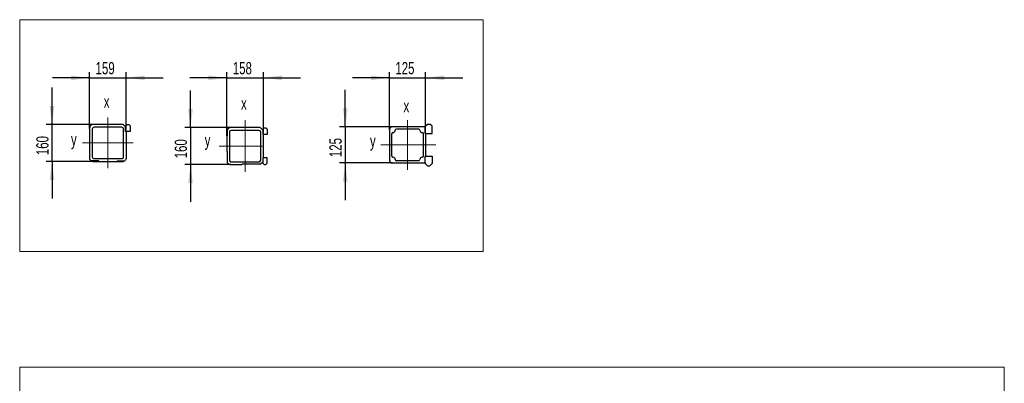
# Model space of a CAD drawing. Header units: millimetres. Extents: x 20 to 400, y 0 to 275.
# Tile 14 of 14: x 230 to 400, y 212 to 275. Entities that reach past the tile are written whole.
import ezdxf

# ---------------------------------------------------------------- set-up
doc = ezdxf.new("R2010")
doc.units = ezdxf.units.MM
doc.linetypes.add('CENTERX2', pattern=[20.32, 12.7, -2.54, 2.54, -2.54])
doc.layers.add('KOPF', color=7, linetype='Continuous')
doc.styles.add('SLDTEXTSTYLE0', font='TXT', dxfattribs={"width": 0.7})
doc.dimstyles.new('SLDDIMSTYLE6', dxfattribs={"dimtxt": 1.949924, "dimasz": 3.2, "dimexe": 0, "dimexo": 0.0625, "dimgap": 0.487481, "dimtad": 1, "dimlfac": 20, "dimrnd": 1e-09, "dimzin": 12, "dimdsep": 46, "dimtxsty": 'SLDTEXTSTYLE0', "dimsah": 1, "dimcen": 0.09, "dimadec": 0, "dimazin": 3, "dimtfac": 1, "dimtmove": 0, "dimatfit": 0, "dimfxl": 1, "dimfrac": 2, "dimtolj": 1, "dimtzin": 12, "dimarcsym": 0})
doc.dimstyles.new('SLDDIMSTYLE9', dxfattribs={"dimtxt": 1.949924, "dimasz": 3.2, "dimexe": 0, "dimexo": 0.0625, "dimgap": 0.487481, "dimtad": 1, "dimlfac": 25, "dimrnd": 1e-09, "dimzin": 12, "dimdsep": 46, "dimtxsty": 'SLDTEXTSTYLE0', "dimsah": 1, "dimcen": 0.09, "dimadec": 0, "dimazin": 3, "dimtfac": 1, "dimtmove": 0, "dimatfit": 0, "dimfxl": 1, "dimfrac": 2, "dimtolj": 1, "dimtzin": 12, "dimarcsym": 0})

# ---------------------------------------------------------------- blocks, each defined once
blk = doc.blocks.new('_D_62')
at = {"layer": 'KOPF'}
for p, q in [((293.84, 256.01), (293.84, 265.96)), ((300.09, 255.34), (300.09, 265.96)), ((293.84, 264.96), (287.44, 264.96)), ((293.84, 264.96), (300.09, 264.96)), ((300.09, 264.96), (306.49, 264.96))]:
    blk.add_line(p, q, dxfattribs=at)
for points in [[(293.84, 264.96), (290.64, 265.36), (290.64, 264.56)], [(300.09, 264.96), (303.29, 264.56), (303.29, 265.36)]]:
    blk.add_solid(points, dxfattribs=at)
at = {"layer": 'KOPF', "insert": (294.85, 267.69), "char_height": 2.117, "attachment_point": 1, "style": 'SLDTEXTSTYLE0'}
blk.add_mtext('125', dxfattribs=at)
blk = doc.blocks.new('_D_63')
at = {"layer": 'KOPF'}
for p, q in [((286.21, 256.51), (286.21, 262.91)), ((294.34, 256.51), (285.21, 256.51)), ((286.21, 256.51), (286.21, 250.26)), ((294.34, 250.26), (285.21, 250.26)), ((286.21, 250.26), (286.21, 243.86))]:
    blk.add_line(p, q, dxfattribs=at)
for points in [[(286.21, 256.51), (286.61, 259.71), (285.81, 259.71)], [(286.21, 250.26), (285.81, 247.06), (286.61, 247.06)]]:
    blk.add_solid(points, dxfattribs=at)
at = {"layer": 'KOPF', "insert": (283.48, 251.27), "char_height": 2.117, "attachment_point": 1, "rotation": 90, "style": 'SLDTEXTSTYLE0'}
blk.add_mtext('125', dxfattribs=at)
blk = doc.blocks.new('_D_64')
at = {"layer": 'KOPF'}
for p, q in [((235.58, 256.92), (235.58, 263.32)), ((242.76, 256.92), (234.58, 256.92)), ((235.58, 250.52), (235.58, 256.92)), ((242.76, 250.52), (234.58, 250.52)), ((235.58, 250.52), (235.58, 244.12))]:
    blk.add_line(p, q, dxfattribs=at)
for points in [[(235.58, 256.92), (235.98, 260.12), (235.18, 260.12)], [(235.58, 250.52), (235.18, 247.32), (235.98, 247.32)]]:
    blk.add_solid(points, dxfattribs=at)
at = {"layer": 'KOPF', "insert": (232.86, 251.61), "char_height": 2.117, "attachment_point": 1, "rotation": 90, "style": 'SLDTEXTSTYLE0'}
blk.add_mtext('160', dxfattribs=at)
blk = doc.blocks.new('_D_65')
at = {"layer": 'KOPF'}
for p, q in [((242.04, 256.2), (242.04, 265.96)), ((248.4, 255.72), (248.4, 265.96)), ((242.04, 264.96), (235.64, 264.96)), ((242.04, 264.96), (248.4, 264.96)), ((248.4, 264.96), (254.8, 264.96))]:
    blk.add_line(p, q, dxfattribs=at)
for points in [[(242.04, 264.96), (238.84, 265.36), (238.84, 264.56)], [(248.4, 264.96), (251.6, 264.56), (251.6, 265.36)]]:
    blk.add_solid(points, dxfattribs=at)
at = {"layer": 'KOPF', "insert": (243.1, 267.69), "char_height": 2.117, "attachment_point": 1, "style": 'SLDTEXTSTYLE0'}
blk.add_mtext('159', dxfattribs=at)
blk = doc.blocks.new('_D_66')
at = {"layer": 'KOPF'}
for p, q in [((259.49, 256.38), (259.49, 262.78)), ((266.46, 256.38), (258.49, 256.38)), ((259.49, 256.38), (259.49, 249.98)), ((266.46, 249.98), (258.49, 249.98)), ((259.49, 249.98), (259.49, 243.58))]:
    blk.add_line(p, q, dxfattribs=at)
for points in [[(259.49, 256.38), (259.89, 259.58), (259.09, 259.58)], [(259.49, 249.98), (259.09, 246.78), (259.89, 246.78)]]:
    blk.add_solid(points, dxfattribs=at)
at = {"layer": 'KOPF', "insert": (256.76, 251.06), "char_height": 2.117, "attachment_point": 1, "rotation": 90, "style": 'SLDTEXTSTYLE0'}
blk.add_mtext('160', dxfattribs=at)
blk = doc.blocks.new('_D_67')
at = {"layer": 'KOPF'}
for p, q in [((265.75, 254.94), (265.75, 265.96)), ((272.07, 255.18), (272.07, 265.96)), ((265.75, 264.96), (259.35, 264.96)), ((265.75, 264.96), (272.07, 264.96)), ((272.07, 264.96), (278.47, 264.96))]:
    blk.add_line(p, q, dxfattribs=at)
for points in [[(265.75, 264.96), (262.55, 265.36), (262.55, 264.56)], [(272.07, 264.96), (275.27, 264.56), (275.27, 265.36)]]:
    blk.add_solid(points, dxfattribs=at)
at = {"layer": 'KOPF', "insert": (266.79, 267.69), "char_height": 2.117, "attachment_point": 1, "style": 'SLDTEXTSTYLE0'}
blk.add_mtext('158', dxfattribs=at)

msp = doc.modelspace()

# ---------------------------------------------------------------- linework, layer by layer
at = {"color": 7, "linetype": 'Continuous', "lineweight": 30}
for p, q in [((247.71676, 256.9231), (242.75676, 256.9231)), ((247.87418, 256.90568), (248.29676, 256.4831)), ((248.29676, 256.6631), (248.53676, 256.9031)), ((248.53676, 256.9031), (248.83676, 256.9031)), ((248.83676, 256.9031), (249.07676, 256.6631)), ((299.99498, 256.59668), (300.38498, 256.98668)), ((300.38498, 256.98668), (300.83998, 256.98668)), ((301.22998, 256.59668), (300.83998, 256.98668)), ((242.03676, 256.2031), (242.03676, 251.2431)), ((242.53676, 256.1031), (242.53676, 251.3431)), ((247.61676, 256.4231), (242.85676, 256.4231)), ((247.93676, 251.3431), (247.93676, 256.1031)), ((248.29676, 255.7231), (248.29676, 256.6631)), ((248.29676, 256.4831), (248.29676, 255.7231)), ((248.29676, 255.7231), (248.39676, 255.7231)), ((249.07676, 255.7231), (248.29676, 255.7231)), ((248.39676, 255.7231), (248.39676, 251.00646)), ((249.07676, 256.6631), (249.07676, 255.7231)), ((265.85116, 254.9387), (265.85116, 256.06505)), ((266.21116, 255.6287), (266.21116, 250.7287)), ((271.36116, 256.3787), (266.46116, 256.3787)), ((271.36116, 255.8787), (266.46116, 255.8787)), ((271.55724, 256.35261), (271.97116, 255.9387)), ((271.61116, 250.7287), (271.61116, 255.6287)), ((271.97116, 256.1187), (272.21116, 256.3587)), ((271.97116, 255.9387), (271.97116, 256.1187)), ((271.97116, 255.9387), (271.97116, 255.1787)), ((271.97116, 255.1787), (272.07116, 255.1787)), ((272.07116, 251.1787), (272.07116, 255.1787)), ((272.75116, 255.1787), (272.07116, 255.1787)), ((272.21116, 256.3587), (272.51116, 256.3587)), ((272.51116, 256.3587), (272.75116, 256.1187)), ((272.75116, 256.1187), (272.75116, 255.1787)), ((293.84498, 256.01168), (293.84498, 250.76168)), ((294.24498, 251.46168), (294.24498, 255.31168)), ((299.86998, 256.51168), (294.34498, 256.51168)), ((298.89498, 256.11168), (295.04498, 256.11168)), ((299.69498, 251.46168), (299.69498, 255.31168)), ((299.99498, 256.38668), (299.86998, 256.51168)), ((299.99498, 256.38668), (299.99498, 256.59668)), ((299.99498, 255.33668), (299.99498, 256.38668)), ((300.09498, 255.33668), (299.99498, 255.33668)), ((300.09498, 251.43668), (300.09498, 255.33668)), ((300.09498, 255.33668), (301.22998, 255.33668)), ((301.22998, 255.33668), (301.22998, 256.59668)), ((265.75116, 254.9387), (265.75116, 252.2187)), ((265.75116, 254.9387), (265.85116, 254.9387)), ((265.85116, 252.2187), (265.75116, 252.2187)), ((265.85116, 250.29235), (265.85116, 252.2187)), ((243.63676, 250.6231), (242.3907, 250.6231)), ((242.75676, 250.5231), (243.63676, 250.5231)), ((242.85676, 251.0231), (247.61676, 251.0231)), ((243.63676, 250.5231), (243.63676, 250.6231)), ((243.63676, 250.5231), (246.83676, 250.5231)), ((246.83676, 250.6231), (248.08282, 250.6231)), ((246.83676, 250.6231), (246.83676, 250.5231)), ((246.83676, 250.5231), (247.71676, 250.5231)), ((266.46116, 250.4787), (271.36116, 250.4787)), ((266.46116, 249.9787), (268.37116, 249.9787)), ((268.43116, 250.0387), (268.37116, 249.9787)), ((271.59116, 250.0387), (268.43116, 250.0387)), ((271.97116, 250.4187), (271.59116, 250.0387)), ((272.07116, 251.1787), (271.97116, 251.1787)), ((271.97116, 251.1787), (271.97116, 250.4187)), ((271.97116, 250.4187), (271.97116, 250.2387)), ((271.97116, 250.2387), (272.21116, 249.9987)), ((272.75116, 251.1787), (272.07116, 251.1787)), ((272.21116, 249.9987), (272.51116, 249.9987)), ((272.51116, 249.9987), (272.75116, 250.2387)), ((272.75116, 250.2387), (272.75116, 251.1787)), ((294.34498, 250.26168), (299.86998, 250.26168)), ((298.89498, 250.66168), (295.04498, 250.66168)), ((299.86998, 250.26168), (299.99498, 250.38668)), ((299.99498, 251.43668), (300.09498, 251.43668)), ((299.99498, 250.38668), (299.99498, 251.43668)), ((299.99498, 250.38668), (299.99498, 250.17668)), ((299.99498, 250.17668), (300.38498, 249.78668)), ((300.09498, 251.43668), (301.22998, 251.43668)), ((301.22998, 250.17668), (300.83998, 249.78668)), ((301.22998, 251.43668), (301.22998, 250.17668)), ((300.38498, 249.78668), (300.83998, 249.78668))]:
    msp.add_line(p, q, dxfattribs=at)
for centre, radius, start, end in [((242.75676, 256.2031), 0.72, 90, 180), ((247.71676, 256.2031), 0.72, 77.3709205, 90), ((242.85676, 256.1031), 0.32, 90, 180), ((247.61676, 256.1031), 0.32, 0, 90), ((266.46116, 255.6287), 0.75, 90, 144.4228974), ((266.46116, 255.6287), 0.25, 90, 180), ((271.36116, 255.6287), 0.75, 74.8439114, 90), ((271.36116, 255.6287), 0.25, 0, 90), ((294.34498, 256.01168), 0.5, 90, 180), ((294.44498, 255.31168), 0.2, 90, 180), ((294.44498, 255.91168), 0.4, 270, 0), ((295.04498, 255.91168), 0.2, 90, 180), ((298.89498, 255.91168), 0.2, 0, 90), ((299.49498, 255.91168), 0.4, 180, 270), ((299.49498, 255.31168), 0.2, 0, 90), ((242.75676, 251.2431), 0.72, 180, 239.4415682), ((242.75676, 251.2431), 0.72, 239.4415682, 260.4059318), ((242.85676, 251.3431), 0.32, 180, 270), ((247.61676, 251.3431), 0.32, 270, 0), ((247.71676, 251.2431), 0.72, 279.5940682, 300.5584318), ((247.71676, 251.2431), 0.72, 300.5584318, 340.8118635), ((266.46116, 250.7287), 0.75, 215.5771026, 270), ((266.46116, 250.7287), 0.25, 180, 270), ((271.36116, 250.7287), 0.25, 270, 0), ((294.34498, 250.76168), 0.5, 180, 270), ((294.44498, 251.46168), 0.2, 180, 270), ((294.44498, 250.86168), 0.4, 0, 90), ((295.04498, 250.86168), 0.2, 180, 270), ((298.89498, 250.86168), 0.2, 270, 0), ((299.49498, 250.86168), 0.4, 90, 180), ((299.49498, 251.46168), 0.2, 270, 0)]:
    msp.add_arc(centre, radius, start, end, dxfattribs=at)
for points in [[(242.63676, 250.53317), (242.65681, 250.52978), (242.67683, 250.52727), (242.71683, 250.52393), (242.73681, 250.5231), (242.75676, 250.5231)], [(247.71676, 250.5231), (247.73659, 250.5231), (247.75652, 250.52392), (247.79662, 250.52726), (247.81687, 250.52981), (247.83676, 250.53317)]]:
    msp.add_open_spline(points, degree=3, knots=[0, 0, 0, 0, 0.5, 0.5, 1, 1, 1, 1], dxfattribs=at)
at = {"layer": 'KOPF', "lineweight": 0}
for p, q in [((230, 275), (310, 275)), ((230, 275), (230, 235)), ((310, 275), (310, 235)), ((230, 235), (310, 235)), ((230, 215), (400, 215)), ((230, 215), (230, 30)), ((400, 215), (400, 30))]:
    msp.add_line(p, q, dxfattribs=at)
at = {"layer": 'KOPF', "linetype": 'CENTERX2', "lineweight": 0, "ltscale": 3.4}
for p, q in [((245.23676, 249.3431), (245.23676, 258.1031)), ((268.91116, 248.7287), (268.91116, 257.6287)), ((249.61676, 253.7231), (240.85676, 253.7231)), ((264.46116, 253.1787), (271.86616, 253.1787))]:
    msp.add_line(p, q, dxfattribs=at)
at = {"layer": 'KOPF', "linetype": 'CENTERX2', "lineweight": 0, "ltscale": 4.25}
for p, q in [((296.96998, 257.67418), (296.96998, 249.09918)), ((292.34498, 253.38668), (301.86998, 253.38668))]:
    msp.add_line(p, q, dxfattribs=at)

# ---------------------------------------------------------------- texts
at = {"layer": 'KOPF', "char_height": 2.11667, "attachment_point": 1, "style": 'SLDTEXTSTYLE0'}
for s, insert in [('x', (244.51121, 261.9191)), ('x', (268.2109, 261.58462)), ('x', (296.26443, 261.14087)), ('y', (238.85251, 255.3947)), ('y', (261.9379, 255.25655)), ('y', (290.47225, 255.14145))]:
    msp.add_mtext(s, dxfattribs=dict(at, insert=insert))

# ---------------------------------------------------------------- dimensions: what is measured, and where the dimension line sits
at = {"layer": 'KOPF'}
for base, p1, p2, dimstyle, picture, middle in [((248.39676, 264.96377), (242.03676, 256.2031), (248.39676, 255.7231), 'SLDDIMSTYLE9', '_D_65', (245.21676, 264.96377)), ((272.07116, 264.96377), (265.75116, 254.9387), (272.07116, 255.1787), 'SLDDIMSTYLE9', '_D_67', (268.91116, 264.96377)), ((300.09498, 264.96377), (293.84498, 256.01168), (300.09498, 255.33668), 'SLDDIMSTYLE6', '_D_62', (296.96998, 264.96377))]:
    dim = msp.add_linear_dim(base=base, p1=p1, p2=p2, dimstyle=dimstyle, dxfattribs=at)
    dim.commit()
    dim.dimension.update_dxf_attribs({"geometry": picture, "text_midpoint": middle, "dimtype": 160})
for base, p1, p2, dimstyle, picture, middle in [((235.58435, 256.9231), (242.75676, 250.5231), (242.75676, 256.9231), 'SLDDIMSTYLE9', '_D_64', (235.58435, 253.7231)), ((259.49229, 249.9787), (266.46116, 256.3787), (266.46116, 249.9787), 'SLDDIMSTYLE9', '_D_66', (259.49229, 253.1787)), ((286.21096, 250.26168), (294.34498, 256.51168), (294.34498, 250.26168), 'SLDDIMSTYLE6', '_D_63', (286.21096, 253.38668))]:
    dim = msp.add_linear_dim(base=base, p1=p1, p2=p2, angle=90, dimstyle=dimstyle, dxfattribs=at)
    dim.commit()
    dim.dimension.update_dxf_attribs({"geometry": picture, "text_midpoint": middle, "dimtype": 160})

doc.saveas('drawing.dxf')
